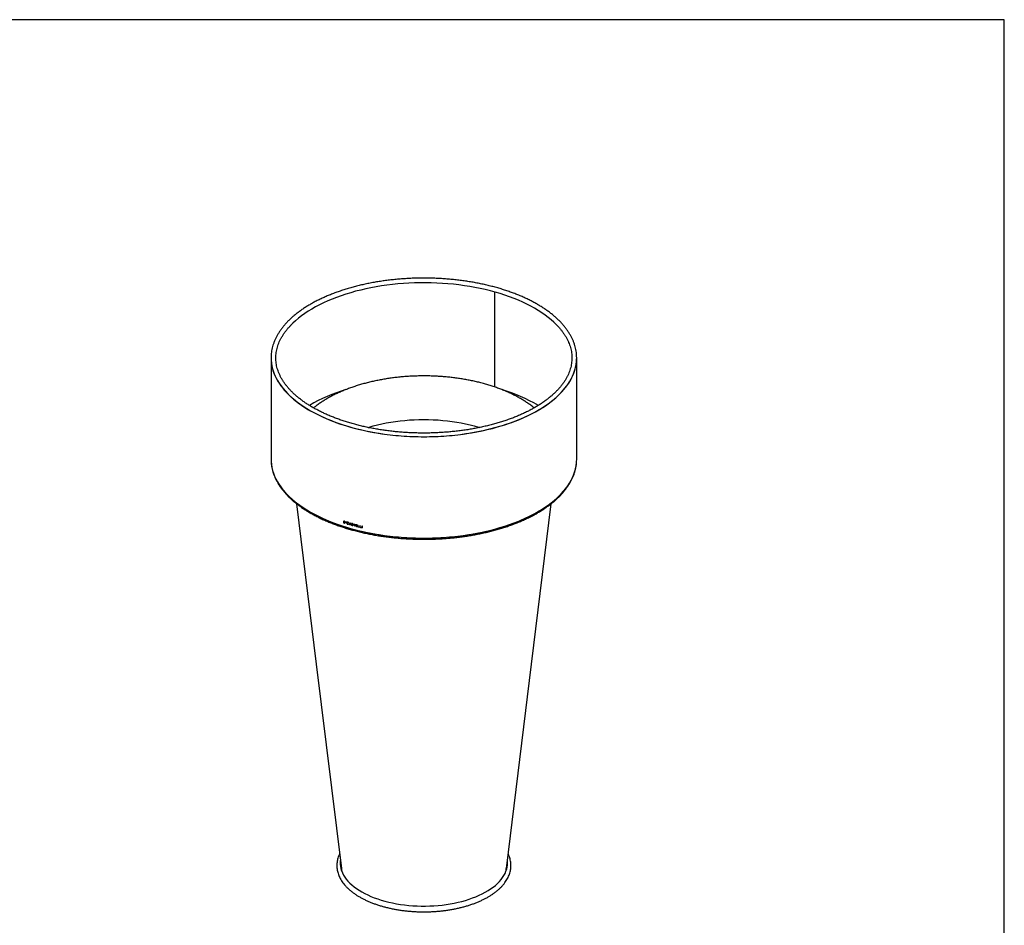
# Model space of a CAD drawing. Header units: millimetres. Extents: x -86 to 3194, y 57 to 2353.
# Tile 3 of 3: x 1554 to 3194, y 845 to 2353. Entities that reach past the tile are written whole.
import ezdxf

# ---------------------------------------------------------------- set-up
doc = ezdxf.new("R2010")
doc.units = ezdxf.units.MM
doc.header["$LTSCALE"] = 8
doc.layers.add('SCHIZZI', color=9, linetype='Continuous')

msp = doc.modelspace()

# ---------------------------------------------------------------- linework, layer by layer
for p, q in [((2344.54, 1899.85), (2344.54, 1741.72)), ((2344.72, 1899.8), (2344.72, 1741.66)), ((1972.3, 1789.96), (1972.3, 1621.1)), ((2481.42, 1621.1), (2481.42, 1789.96)), ((2093.19, 1518.44), (2093.19, 1515.52)), ((2093.3, 1515.61), (2093.19, 1515.52)), ((2093.3, 1518.41), (2093.3, 1515.61)), ((2093.66, 1518.04), (2093.56, 1517.96)), ((2093.56, 1517.96), (2093.56, 1515.78)), ((2094.31, 1517.72), (2093.56, 1517.96)), ((2093.56, 1515.78), (2094.48, 1515.48)), ((2094.41, 1517.81), (2093.66, 1518.04)), ((2094.41, 1517.81), (2094.31, 1517.72)), ((2094.46, 1517.66), (2094.31, 1517.72)), ((2094.48, 1518.02), (2094.32, 1518.08)), ((2094.57, 1517.75), (2094.41, 1517.81)), ((2094.58, 1515.57), (2094.48, 1515.48)), ((2094.61, 1515.2), (2094.51, 1515.11)), ((2095.16, 1515.56), (2095.19, 1515.58)), ((2095.38, 1517.11), (2095.27, 1517.02)), ((2095.51, 1515.86), (2095.41, 1515.77)), ((2095.44, 1515.23), (2095.51, 1515.29)), ((2095.83, 1515.58), (2095.73, 1515.49)), ((2096.66, 1517.36), (2096.66, 1515.72)), ((2096.77, 1515.81), (2096.66, 1515.72)), ((2096.77, 1517.32), (2096.77, 1515.81)), ((2096.99, 1517.15), (2096.89, 1517.06)), ((2096.89, 1516.58), (2096.89, 1517.06)), ((2096.99, 1516.45), (2096.89, 1516.36)), ((2096.89, 1515.87), (2096.89, 1516.36)), ((2097.86, 1516.77), (2097.86, 1516.99)), ((2097.86, 1516.07), (2097.86, 1516.29)), ((2097.86, 1515.35), (2097.86, 1515.57)), ((2098.84, 1515.1), (2098.74, 1515.01)), ((2099.38, 1513.84), (2099.01, 1513.13)), ((2099.11, 1513.22), (2099.01, 1513.13)), ((2099.48, 1513.93), (2099.11, 1513.22)), ((2099.45, 1515.94), (2099.35, 1515.85)), ((2099.48, 1513.93), (2099.38, 1513.84)), ((2099.42, 1513.01), (2099.72, 1513.58)), ((2099.54, 1514.14), (2100.45, 1515.88)), ((2099.64, 1514.23), (2099.54, 1514.14)), ((2099.64, 1514.23), (2100.55, 1515.97)), ((2099.82, 1513.67), (2099.72, 1513.58)), ((2099.72, 1513.58), (2100.01, 1513.44)), ((2099.82, 1513.67), (2100.1, 1513.53)), ((2099.87, 1513.88), (2100.8, 1515.63)), ((2100.05, 1513.79), (2099.87, 1513.88)), ((2100.1, 1513.53), (2100.01, 1513.44)), ((2100.55, 1515.97), (2100.45, 1515.88)), ((2100.92, 1516.76), (2100.61, 1516.17)), ((2100.71, 1516.26), (2100.61, 1516.17)), ((2101.02, 1516.85), (2100.71, 1516.26)), ((2100.9, 1515.72), (2100.8, 1515.63)), ((2100.8, 1515.63), (2101.01, 1515.39)), ((2100.9, 1515.72), (2101.11, 1515.48)), ((2100.95, 1515.93), (2101.33, 1516.64)), ((2101.25, 1515.6), (2100.95, 1515.93)), ((2101.01, 1515.39), (2101.25, 1515.6)), ((2101.11, 1515.48), (2101.01, 1515.39)), ((2101.26, 1513.5), (2101.01, 1513.85)), ((2101.11, 1515.48), (2101.35, 1515.69)), ((2103.71, 1515.33), (2102.37, 1512.75)), ((2102.37, 1512.75), (2102.47, 1512.84)), ((2103.81, 1515.42), (2102.47, 1512.84)), ((2102.78, 1512.63), (2103.2, 1513.44)), ((2103.2, 1513.44), (2103.3, 1513.53)), ((2103.92, 1514.81), (2103.37, 1513.76)), ((2103.92, 1514.81), (2104.01, 1514.9)), ((2104.46, 1513.45), (2103.92, 1514.81)), ((2104.56, 1513.54), (2104.01, 1514.9)), ((2105.46, 1511.87), (2104.12, 1515.21)), ((2104.46, 1513.45), (2104.56, 1513.54)), ((2104.63, 1513.03), (2104.72, 1513.12)), ((2104.63, 1513.03), (2105.05, 1511.98)), ((2104.72, 1513.12), (2105.14, 1512.07)), ((2105.05, 1511.98), (2105.14, 1512.07)), ((2106.73, 1511.79), (2106.63, 1511.7)), ((2107, 1513.95), (2106.9, 1513.86)), ((2106.94, 1512.92), (2107.53, 1512.59)), ((2107.03, 1513.02), (2107.62, 1512.68)), ((2107.6, 1512.93), (2107.08, 1513.23)), ((2107.53, 1512.59), (2108.13, 1512.26)), ((2108.25, 1512.57), (2107.6, 1512.93)), ((2107.62, 1512.68), (2108.23, 1512.35)), ((2108.11, 1513.78), (2108.02, 1513.68)), ((2108.23, 1512.35), (2108.13, 1512.26)), ((2108.32, 1513.35), (2108.23, 1513.26)), ((2108.27, 1511.7), (2108.36, 1511.79)), ((2108.43, 1512.08), (2108.33, 1511.99)), ((2108.47, 1511.33), (2108.38, 1511.24)), ((2109.67, 1513.64), (2109.67, 1513.27)), ((2109.67, 1513.27), (2109.76, 1513.36)), ((2109.76, 1513.62), (2109.76, 1513.36)), ((2110.66, 1513.01), (2110.75, 1513.1)), ((2110.66, 1513.01), (2110.66, 1510.45)), ((2110.66, 1510.45), (2110.75, 1510.54)), ((2110.75, 1513.1), (2110.75, 1510.54)), ((2111.15, 1512.88), (2111.24, 1512.97)), ((2111.15, 1510.32), (2111.15, 1512.88)), ((2112.15, 1512.62), (2112.15, 1512.99)), ((2113.36, 1512.66), (2113.36, 1509.75)), ((2113.45, 1509.84), (2113.36, 1509.75)), ((2113.45, 1512.64), (2113.45, 1509.84)), ((2113.83, 1512.28), (2113.74, 1512.19)), ((2113.74, 1511.29), (2113.74, 1512.19)), ((2113.83, 1511.01), (2113.74, 1510.92)), ((2113.74, 1510.02), (2113.74, 1510.92)), ((2115.6, 1511.72), (2115.6, 1512.09)), ((2115.6, 1510.45), (2115.6, 1510.82)), ((2115.6, 1509.18), (2115.6, 1509.55)), ((2116.96, 1511.77), (2116.96, 1508.84)), ((2117.05, 1508.94), (2116.96, 1508.84)), ((2117.05, 1511.75), (2117.05, 1508.94)), ((2117.35, 1509.11), (2117.35, 1511.67)), ((2120.31, 1510.96), (2120.31, 1508.03)), ((2120.4, 1510.94), (2120.4, 1508.13)), ((2120.7, 1508.31), (2120.7, 1510.86)), ((2123.75, 1510.17), (2123.75, 1507.23)), ((2123.83, 1510.15), (2123.83, 1507.32)), ((2124.15, 1507.14), (2124.15, 1510.08)), ((2119.11, 1508.32), (2119.11, 1508.69)), ((2120.4, 1508.13), (2120.31, 1508.03)), ((2122.47, 1507.52), (2122.47, 1507.89)), ((2123.83, 1507.32), (2123.75, 1507.23))]:
    msp.add_line(p, q)
at = {"flags": 128}
for points in [[(2448.87, 1844.12), (2447.91, 1845.1), (2443.56, 1849.35), (2438.9, 1853.5), (2433.94, 1857.56), (2428.69, 1861.52), (2423.15, 1865.38), (2417.34, 1869.13), (2411.25, 1872.76), (2404.91, 1876.27), (2398.31, 1879.66), (2391.47, 1882.92), (2384.39, 1886.04), (2377.09, 1889.02), (2369.58, 1891.86), (2361.87, 1894.55), (2353.97, 1897.09), (2345.89, 1899.48), (2337.64, 1901.7), (2329.23, 1903.77), (2320.68, 1905.67), (2311.99, 1907.4), (2303.18, 1908.97), (2294.27, 1910.36), (2285.26, 1911.58), (2276.17, 1912.62), (2267, 1913.49), (2257.79, 1914.18), (2248.52, 1914.69), (2239.23, 1915.02), (2229.92, 1915.17), (2220.6, 1915.14), (2211.3, 1914.93), (2202.01, 1914.53), (2192.76, 1913.96), (2183.56, 1913.21), (2174.42, 1912.29), (2165.36, 1911.18), (2156.38, 1909.9), (2147.5, 1908.45), (2138.73, 1906.83), (2130.09, 1905.04), (2121.59, 1903.08), (2113.23, 1900.96), (2105.04, 1898.68), (2097.02, 1896.24), (2089.18, 1893.65), (2081.53, 1890.9), (2074.1, 1888.02), (2066.87, 1884.98), (2059.88, 1881.82), (2053.12, 1878.51), (2046.61, 1875.08), (2040.35, 1871.53), (2034.35, 1867.86), (2028.63, 1864.07), (2023.19, 1860.18), (2018.04, 1856.18), (2013.18, 1852.09), (2008.63, 1847.9), (2005.88, 1845.18)], [(1972.3, 1789.96), (1972.4, 1786.26), (1972.84, 1781.39), (1973.64, 1776.53), (1974.78, 1771.69), (1976.27, 1766.88), (1978.11, 1762.1), (1980.3, 1757.36), (1982.82, 1752.66), (1985.68, 1748.02), (1988.87, 1743.43), (1992.4, 1738.91), (1996.24, 1734.45), (2000.41, 1730.08), (2004.88, 1725.78), (2009.67, 1721.58), (2014.75, 1717.47), (2020.13, 1713.46), (2025.8, 1709.56), (2031.74, 1705.76), (2037.95, 1702.09), (2044.42, 1698.53), (2051.14, 1695.1), (2058.11, 1691.8), (2065.31, 1688.64), (2072.73, 1685.62), (2080.37, 1682.74), (2088.21, 1680.01), (2096.24, 1677.43), (2104.45, 1675.01), (2112.83, 1672.75), (2121.37, 1670.64), (2130.05, 1668.71), (2138.87, 1666.94), (2147.8, 1665.34), (2156.85, 1663.91), (2166, 1662.66), (2175.22, 1661.58), (2184.52, 1660.68), (2193.88, 1659.96), (2203.29, 1659.42), (2212.72, 1659.06), (2222.18, 1658.88), (2231.64, 1658.88), (2241.1, 1659.06), (2250.53, 1659.43), (2259.94, 1659.97), (2269.3, 1660.69), (2278.59, 1661.59), (2287.82, 1662.67), (2296.97, 1663.93), (2306.01, 1665.36), (2314.95, 1666.96), (2323.76, 1668.73), (2332.45, 1670.67), (2340.98, 1672.77), (2349.36, 1675.04), (2357.57, 1677.46), (2365.6, 1680.04), (2373.43, 1682.77), (2381.07, 1685.65), (2388.49, 1688.68), (2395.68, 1691.84), (2402.65, 1695.14), (2409.37, 1698.57), (2415.84, 1702.13), (2422.05, 1705.8), (2427.99, 1709.6), (2433.65, 1713.5), (2439.02, 1717.51), (2444.1, 1721.63), (2448.88, 1725.83), (2453.36, 1730.13), (2457.52, 1734.5), (2461.36, 1738.96), (2464.88, 1743.48), (2468.07, 1748.07), (2470.93, 1752.71), (2473.45, 1757.41), (2475.63, 1762.15), (2477.46, 1766.94), (2478.95, 1771.75), (2480.09, 1776.59), (2480.88, 1781.44), (2481.32, 1786.31), (2481.41, 1791.18), (2481.41, 1791.25)], [(1972.6, 1796.33), (1972.39, 1793.53), (1972.31, 1788.66), (1972.58, 1783.79), (1973.2, 1778.92), (1974.17, 1774.08), (1975.5, 1769.25), (1977.16, 1764.45), (1979.18, 1759.69), (1981.53, 1754.97), (1984.23, 1750.3), (1987.26, 1745.68), (1990.62, 1741.12), (1994.31, 1736.63), (1998.32, 1732.22), (2002.65, 1727.88), (2007.28, 1723.63), (2012.22, 1719.48), (2017.46, 1715.42), (2022.98, 1711.46), (2028.79, 1707.61), (2034.87, 1703.87), (2041.21, 1700.26), (2047.82, 1696.77), (2054.66, 1693.4), (2061.75, 1690.17), (2069.07, 1687.08), (2076.6, 1684.13), (2084.34, 1681.33), (2092.28, 1678.68), (2100.41, 1676.18), (2108.71, 1673.83)], [(2108.71, 1673.83), (2117.17, 1671.65), (2125.78, 1669.63), (2134.54, 1667.78), (2143.42, 1666.1), (2152.42, 1664.59), (2161.52, 1663.25), (2170.71, 1662.09), (2179.97, 1661.1), (2189.31, 1660.29), (2198.69, 1659.66), (2208.12, 1659.21), (2217.56, 1658.94), (2227.03, 1658.86), (2236.49, 1658.95), (2245.94, 1659.23), (2255.36, 1659.68), (2264.74, 1660.32), (2274.07, 1661.13), (2283.34, 1662.12), (2292.52, 1663.29), (2301.62, 1664.64), (2310.61, 1666.16), (2319.49, 1667.85), (2328.24, 1669.7), (2336.85, 1671.73), (2345.31, 1673.91), (2353.6, 1676.26), (2361.72, 1678.77), (2369.65, 1681.43), (2377.39, 1684.23), (2384.91, 1687.19), (2392.22, 1690.29), (2399.3, 1693.52), (2406.14, 1696.89), (2412.73, 1700.39), (2419.07, 1704.01), (2425.14, 1707.74), (2430.94, 1711.6), (2436.45, 1715.56), (2441.68, 1719.62), (2446.61, 1723.78), (2451.23, 1728.04), (2455.54, 1732.37), (2459.54, 1736.79), (2463.22, 1741.28), (2466.57, 1745.84), (2469.59, 1750.46), (2472.27, 1755.14), (2474.62, 1759.86), (2476.62, 1764.62), (2478.27, 1769.42), (2479.58, 1774.25), (2480.54, 1779.1), (2481.15, 1783.96), (2481.41, 1788.83), (2481.31, 1793.71), (2481.12, 1796.33)], [(2134.06, 1674.25), (2135.53, 1674.71), (2142.48, 1676.71), (2149.6, 1678.55), (2156.87, 1680.23), (2164.27, 1681.74), (2171.8, 1683.08), (2179.43, 1684.25), (2187.16, 1685.24), (2194.96, 1686.06), (2202.83, 1686.7), (2210.74, 1687.15), (2218.69, 1687.43), (2226.65, 1687.53), (2234.61, 1687.44), (2242.56, 1687.17), (2250.48, 1686.73), (2258.35, 1686.1), (2266.16, 1685.29), (2273.89, 1684.31), (2281.53, 1683.15), (2289.06, 1681.82), (2296.47, 1680.31), (2303.74, 1678.65), (2310.87, 1676.81)], [(2310.87, 1676.81), (2317.83, 1674.82), (2319.69, 1674.25)], [(1972.3, 1621.1), (1972.4, 1617.4), (1972.84, 1612.53), (1973.64, 1607.67), (1974.78, 1602.83), (1976.27, 1598.02), (1978.11, 1593.24), (1980.3, 1588.5), (1982.82, 1583.8), (1985.68, 1579.15), (1988.87, 1574.57), (1992.4, 1570.04), (1996.24, 1565.59), (2000.41, 1561.22), (2004.88, 1556.92), (2009.67, 1552.72), (2014.75, 1548.61), (2020.13, 1544.6), (2025.8, 1540.69), (2031.74, 1536.9), (2037.95, 1533.22), (2044.42, 1529.67), (2051.14, 1526.24), (2058.11, 1522.94), (2065.31, 1519.78), (2072.73, 1516.76), (2080.37, 1513.88), (2088.21, 1511.15), (2096.24, 1508.57), (2104.45, 1506.15), (2112.83, 1503.88), (2121.37, 1501.78), (2130.05, 1499.85), (2138.87, 1498.08), (2147.8, 1496.48), (2156.85, 1495.05), (2166, 1493.8), (2175.22, 1492.72), (2184.52, 1491.82), (2193.88, 1491.1), (2203.29, 1490.56), (2212.72, 1490.2), (2222.18, 1490.02), (2231.64, 1490.02), (2241.1, 1490.2), (2250.53, 1490.56), (2259.94, 1491.11), (2269.3, 1491.83), (2278.59, 1492.73), (2287.82, 1493.81), (2296.97, 1495.06), (2306.01, 1496.49), (2314.95, 1498.1), (2323.76, 1499.87), (2332.45, 1501.81), (2340.98, 1503.91), (2349.36, 1506.17), (2357.57, 1508.6), (2365.6, 1511.18), (2373.43, 1513.91), (2381.07, 1516.79), (2388.49, 1519.81), (2395.68, 1522.98), (2402.65, 1526.28), (2409.37, 1529.71), (2415.84, 1533.26), (2422.05, 1536.94), (2427.99, 1540.74), (2433.65, 1544.64), (2439.02, 1548.65), (2444.1, 1552.76), (2448.88, 1556.97), (2453.36, 1561.26), (2457.52, 1565.64), (2461.36, 1570.09), (2464.88, 1574.62), (2468.07, 1579.21), (2470.93, 1583.85), (2473.45, 1588.55), (2475.63, 1593.29), (2477.46, 1598.07), (2478.95, 1602.89), (2480.09, 1607.72), (2480.88, 1612.58), (2481.32, 1617.45), (2481.42, 1621.1)], [(1972.31, 1619.82), (1972.31, 1619.8), (1972.58, 1614.93), (1973.2, 1610.06), (1974.17, 1605.21), (1975.5, 1600.39), (1977.16, 1595.59), (1979.18, 1590.83), (1981.53, 1586.11), (1984.23, 1581.43), (1987.26, 1576.82), (1990.62, 1572.26), (1994.31, 1567.77), (1998.32, 1563.36), (2002.65, 1559.02), (2007.28, 1554.77), (2012.22, 1550.61), (2017.46, 1546.55), (2022.98, 1542.6), (2028.79, 1538.75), (2034.87, 1535.01), (2041.21, 1531.4), (2047.82, 1527.9), (2054.66, 1524.54), (2061.75, 1521.31), (2069.07, 1518.22), (2076.6, 1515.27), (2084.34, 1512.47), (2092.28, 1509.81), (2100.41, 1507.31), (2108.71, 1504.97)], [(2108.71, 1504.97), (2117.17, 1502.79), (2125.78, 1500.77), (2134.54, 1498.92), (2143.42, 1497.24), (2152.42, 1495.73), (2161.52, 1494.39), (2170.71, 1493.22), (2179.97, 1492.24), (2189.31, 1491.43), (2198.69, 1490.8), (2208.12, 1490.35), (2217.56, 1490.08), (2227.03, 1489.99), (2236.49, 1490.09), (2245.94, 1490.36), (2255.36, 1490.82), (2264.74, 1491.45), (2274.07, 1492.27), (2283.34, 1493.26), (2292.52, 1494.43), (2301.62, 1495.78), (2310.61, 1497.29), (2319.49, 1498.98), (2328.24, 1500.84), (2336.85, 1502.87), (2345.31, 1505.05), (2353.6, 1507.4), (2361.72, 1509.91), (2369.65, 1512.56), (2377.39, 1515.37), (2384.91, 1518.33), (2392.22, 1521.42), (2399.3, 1524.66), (2406.14, 1528.03), (2412.73, 1531.52), (2419.07, 1535.14), (2425.14, 1538.88), (2430.94, 1542.74), (2436.45, 1546.7), (2441.68, 1550.76), (2446.61, 1554.92), (2451.23, 1559.17), (2455.54, 1563.51), (2459.54, 1567.93), (2463.22, 1572.42), (2466.57, 1576.98), (2469.59, 1581.6), (2472.27, 1586.27), (2474.62, 1591), (2476.62, 1595.76), (2478.27, 1600.56), (2479.58, 1605.39), (2480.54, 1610.23), (2481.15, 1615.1), (2481.32, 1617.52)], [(2014.94, 1547.15), (2047.73, 1279.88), (2089.44, 939.95)], [(2364.28, 939.95), (2405.99, 1279.89), (2438.77, 1547.13)], [(2087.71, 953.02), (2087.51, 950.26), (2087.55, 946.66), (2087.95, 943.05), (2088.7, 939.47), (2089.8, 935.9), (2091.24, 932.37), (2093.03, 928.89), (2095.15, 925.45), (2097.61, 922.07), (2100.39, 918.76), (2103.49, 915.52), (2106.91, 912.37), (2110.63, 909.32), (2114.64, 906.36), (2118.93, 903.51), (2123.5, 900.77), (2128.33, 898.16), (2133.41, 895.67), (2138.72, 893.32), (2144.26, 891.11), (2150, 889.05), (2155.94, 887.13), (2162.06, 885.38), (2168.34, 883.78), (2174.77, 882.35), (2181.33, 881.08)], [(2181.33, 881.08), (2188.01, 879.99), (2194.78, 879.07), (2201.63, 878.33), (2208.55, 877.77), (2215.52, 877.38), (2222.51, 877.18), (2229.52, 877.16), (2236.52, 877.32), (2243.49, 877.66), (2250.42, 878.18), (2257.29, 878.88), (2264.09, 879.75), (2270.79, 880.8), (2277.38, 882.03), (2283.84, 883.42), (2290.16, 884.98), (2296.32, 886.7), (2302.3, 888.57), (2308.1, 890.6), (2313.68, 892.78), (2319.05, 895.09), (2324.19, 897.55), (2329.08, 900.13), (2333.71, 902.84), (2338.07, 905.66), (2342.15, 908.59), (2345.94, 911.63), (2349.43, 914.76), (2352.61, 917.97), (2355.47, 921.27), (2358, 924.63), (2360.21, 928.05), (2362.08, 931.53), (2363.6, 935.05), (2364.78, 938.61), (2365.62, 942.19), (2366.1, 945.79), (2366.23, 949.4), (2366.03, 952.81)]]:
    msp.add_lwpolyline(points, dxfattribs=at)
for centre, radius, start, end in [((2178.12, 1467.31), 281.96, 106.71774, 120.22109), ((2274.8, 1465.48), 283.94, 59.82441, 73.20574), ((2200.12, 1854.93), 353.08, 252.37109, 252.56269), ((2200.18, 1852.2), 353.27, 252.37113, 252.59512), ((2200.2, 1852.02), 352.99, 252.37113, 252.59512), ((2202.18, 1861.57), 360.02, 252.9576, 253.15599), ((2202.18, 1859.93), 360.02, 252.9576, 253.15599), ((2202.2, 1859.75), 359.74, 252.9576, 253.15599), ((2202.24, 1861.56), 360.24, 252.99543, 253.15596), ((2202.24, 1861.07), 360.24, 252.99543, 253.15596), ((2202.24, 1860.85), 360.24, 252.99543, 253.15596), ((2202.24, 1860.36), 360.24, 252.99543, 253.15596), ((2202.26, 1861.38), 359.96, 252.99543, 253.15596), ((2202.26, 1860.67), 359.96, 252.99543, 253.15596), ((2203.28, 1861.7), 363.83, 253.34661, 253.4135), ((2203.3, 1861.52), 363.54, 253.34661, 253.4135), ((2204.32, 1869.42), 367.5, 253.6585, 253.72495), ((2205.09, 1868.49), 370.28, 253.89419, 253.96015), ((2205.11, 1868.3), 369.99, 253.89419, 253.96015), ((2205.79, 1871.85), 372.8, 254.02774, 254.25535), ((2205.8, 1871.66), 372.51, 254.02774, 254.25535), ((2205.79, 1872.22), 372.81, 254.05434, 254.22883), ((2205.79, 1873.89), 372.81, 254.10912, 254.17438), ((2206.47, 1873.34), 375.32, 254.32207, 254.3874), ((2206.49, 1873.14), 375.02, 254.32207, 254.3874), ((2207.08, 1876.34), 377.61, 254.51987, 254.57938), ((2208.02, 1881.13), 381.16, 254.82251, 254.88179), ((2208.04, 1880.93), 380.86, 254.82251, 254.88179), ((2209.18, 1886.23), 385.65, 255.04594, 255.42704), ((2208.84, 1884.58), 384.32, 255.04563, 255.19896), ((2208.85, 1884.38), 384.02, 255.04563, 255.19896), ((2209.18, 1883.31), 385.66, 255.19892, 255.27406), ((2209.2, 1883.11), 385.35, 255.19892, 255.27406), ((2209.52, 1887.15), 386.99, 255.27411, 255.42673), ((2209.53, 1886.95), 386.68, 255.27411, 255.42673), ((2210.77, 1892.35), 391.99, 255.61164, 255.94953), ((2210.77, 1889.44), 391.99, 255.61164, 255.94953), ((2210.78, 1889.24), 391.68, 255.61164, 255.94953), ((2210.85, 1892.31), 392.33, 255.66976, 255.94945), ((2210.85, 1891.41), 392.33, 255.66976, 255.94945), ((2210.85, 1891.04), 392.33, 255.66976, 255.94945), ((2210.85, 1890.14), 392.33, 255.66976, 255.94945), ((2210.86, 1892.1), 392.02, 255.66976, 255.94945), ((2210.86, 1890.83), 392.02, 255.66976, 255.94945), ((2211.89, 1896.86), 396.62, 256.15238, 256.20998), ((2212.25, 1895.39), 398.12, 256.15262, 256.47074), ((2212.26, 1895.18), 397.81, 256.15262, 256.47074), ((2212.32, 1896.08), 398.45, 256.21013, 256.47066), ((2213.22, 1902.37), 402.29, 256.64731, 256.70436), ((2214.5, 1907.91), 407.96, 257.14736, 257.20389), ((2213.56, 1900.88), 403.76, 256.64753, 256.96269), ((2213.57, 1900.67), 403.45, 256.64753, 256.96269), ((2213.63, 1901.56), 404.09, 256.70451, 256.96261), ((2214.5, 1904.97), 407.96, 257.14736, 257.20389), ((2214.51, 1904.75), 407.64, 257.14736, 257.20389)]:
    msp.add_arc(centre, radius, start, end)
for points, knots in [([(2481.1, 1796.6), (2481.09, 1796.68), (2480.99, 1798.33), (2480.5, 1801.54), (2479.59, 1806.23), (2478.34, 1810.9), (2476.78, 1815.54), (2474.91, 1820.16), (2472.73, 1824.73), (2470.24, 1829.27), (2467.45, 1833.75), (2464.35, 1838.18), (2460.96, 1842.55), (2457.27, 1846.86), (2453.29, 1851.09), (2449.02, 1855.24), (2444.48, 1859.31), (2439.67, 1863.29), (2434.59, 1867.17), (2429.25, 1870.96), (2423.66, 1874.64), (2417.83, 1878.21), (2411.76, 1881.67), (2405.46, 1885.02), (2398.94, 1888.24), (2392.21, 1891.34), (2385.27, 1894.32), (2378.15, 1897.16), (2370.83, 1899.87), (2363.34, 1902.44), (2355.68, 1904.87), (2347.86, 1907.16), (2339.89, 1909.3), (2331.78, 1911.29), (2323.55, 1913.14), (2315.19, 1914.83), (2306.73, 1916.37), (2298.17, 1917.75), (2289.52, 1918.97), (2280.8, 1920.04), (2272, 1920.95), (2263.16, 1921.69), (2254.26, 1922.27), (2245.34, 1922.69), (2236.39, 1922.95), (2227.43, 1923.04), (2218.47, 1922.97), (2209.52, 1922.73), (2200.59, 1922.33), (2191.69, 1921.77), (2182.84, 1921.05), (2174.04, 1920.17), (2165.31, 1919.12), (2156.65, 1917.92), (2148.08, 1916.55), (2139.6, 1915.04), (2131.24, 1913.36), (2122.99, 1911.54), (2114.86, 1909.56), (2106.88, 1907.44), (2099.04, 1905.17), (2091.36, 1902.76), (2083.85, 1900.21), (2076.51, 1897.52), (2069.35, 1894.69), (2062.4, 1891.74), (2055.64, 1888.65), (2049.09, 1885.44), (2042.76, 1882.11), (2036.66, 1878.67), (2030.8, 1875.11), (2025.17, 1871.44), (2019.8, 1867.66), (2014.68, 1863.79), (2009.83, 1859.81), (2005.24, 1855.75), (2000.94, 1851.6), (1996.91, 1847.37), (1993.18, 1843.06), (1989.73, 1838.68), (1986.59, 1834.24), (1983.75, 1829.74), (1981.22, 1825.18), (1979, 1820.59), (1977.09, 1815.95), (1975.5, 1811.29), (1974.21, 1806.6), (1973.28, 1801.9), (1972.76, 1798.56), (1972.64, 1796.8), (1972.63, 1796.61)], [0, 0, 0, 0, 0.0005588, 0.0119462, 0.0233423, 0.0347535, 0.0461851, 0.0576411, 0.0691236, 0.0806333, 0.0921695, 0.1037304, 0.1153134, 0.1269155, 0.1385335, 0.1501642, 0.1618048, 0.1734525, 0.1851052, 0.196761, 0.2084182, 0.2200755, 0.231732, 0.2433868, 0.2550396, 0.2666901, 0.2783381, 0.2899834, 0.3016261, 0.3132663, 0.3249038, 0.336539, 0.3481719, 0.3598026, 0.3714313, 0.3830582, 0.3946834, 0.406307, 0.4179294, 0.4295505, 0.4411706, 0.4527899, 0.4644085, 0.4760266, 0.4876443, 0.4992618, 0.5108792, 0.5224967, 0.5341144, 0.5457325, 0.5573511, 0.5689704, 0.5805906, 0.5922118, 0.6038342, 0.6154579, 0.6270831, 0.6387101, 0.6503389, 0.6619698, 0.6736028, 0.6852383, 0.6968762, 0.7085169, 0.7201603, 0.7318066, 0.7434558, 0.7551079, 0.7667629, 0.7784206, 0.7900806, 0.8017426, 0.813406, 0.8250698, 0.8367326, 0.8483928, 0.8600487, 0.8716979, 0.8833377, 0.8949654, 0.9065774, 0.9181707, 0.9297418, 0.9412881, 0.9528074, 0.9642988, 0.9757627, 0.9872009, 0.9986173, 1, 1, 1, 1]), ([(2111.61, 1679.52), (2110.24, 1679.89), (2106.29, 1680.98), (2099.86, 1682.87), (2092.38, 1685.26), (2085.07, 1687.78), (2077.95, 1690.43), (2071.02, 1693.21), (2064.29, 1696.11), (2057.77, 1699.12), (2051.47, 1702.26), (2045.4, 1705.5), (2039.56, 1708.85), (2033.96, 1712.29), (2028.61, 1715.84), (2023.51, 1719.47), (2018.68, 1723.19), (2014.11, 1726.99), (2009.81, 1730.86), (2005.79, 1734.8), (2002.05, 1738.81), (1998.6, 1742.88), (1995.43, 1747), (1992.56, 1751.18), (1989.98, 1755.4), (1987.7, 1759.66), (1985.71, 1763.96), (1984.03, 1768.29), (1982.66, 1772.65), (1981.59, 1777.04), (1980.83, 1781.45), (1980.38, 1785.87), (1980.25, 1790.31), (1980.43, 1794.75), (1980.93, 1799.18), (1981.74, 1803.61), (1982.87, 1808.02), (1984.3, 1812.4), (1986.05, 1816.75), (1988.1, 1821.07), (1990.45, 1825.34), (1993.1, 1829.57), (1996.04, 1833.76), (1999.28, 1837.88), (2002.62, 1841.76), (2005.01, 1844.23), (2006.11, 1845.37)], [0, 0, 0, 0, 0.0120547, 0.0349707, 0.0578827, 0.0807894, 0.1036906, 0.126586, 0.1494755, 0.1723589, 0.1952363, 0.2181079, 0.2409741, 0.2638354, 0.2866928, 0.3095476, 0.3324016, 0.3552562, 0.3781144, 0.4009795, 0.4238561, 0.4467493, 0.4696655, 0.4926118, 0.515596, 0.5386264, 0.5617109, 0.5848565, 0.6080683, 0.6313477, 0.654692, 0.6780929, 0.7015366, 0.7250048, 0.7484721, 0.7719141, 0.7953128, 0.818655, 0.8419329, 0.8651441, 0.8882908, 0.911378, 0.9344128, 0.9574033, 0.9803574, 1, 1, 1, 1]), ([(2448.61, 1844.33), (2449.62, 1843.26), (2451.91, 1840.86), (2455.11, 1837.05), (2458.28, 1832.93), (2461.16, 1828.75), (2463.74, 1824.53), (2466.02, 1820.27), (2468, 1815.97), (2469.68, 1811.64), (2471.06, 1807.28), (2472.13, 1802.89), (2472.89, 1798.49), (2473.34, 1794.06), (2473.47, 1789.62), (2473.29, 1785.18), (2472.79, 1780.75), (2471.98, 1776.32), (2470.85, 1771.92), (2469.41, 1767.53), (2467.67, 1763.18), (2465.62, 1758.86), (2463.27, 1754.59), (2460.62, 1750.36), (2457.67, 1746.18), (2454.44, 1742.05), (2450.92, 1737.98), (2447.11, 1733.98), (2443.02, 1730.04), (2438.66, 1726.18), (2434.03, 1722.39), (2429.14, 1718.69), (2423.98, 1715.07), (2418.58, 1711.54), (2412.93, 1708.12), (2407.03, 1704.79), (2400.91, 1701.57), (2394.56, 1698.47), (2388, 1695.47), (2381.23, 1692.6), (2374.26, 1689.85), (2367.1, 1687.23), (2359.75, 1684.74), (2352.24, 1682.38), (2344.56, 1680.16), (2336.73, 1678.08), (2328.76, 1676.15), (2320.66, 1674.36), (2312.44, 1672.72), (2304.1, 1671.23), (2295.67, 1669.89), (2287.14, 1668.71), (2278.54, 1667.69), (2269.87, 1666.82), (2261.15, 1666.11), (2252.38, 1665.57), (2243.58, 1665.18), (2234.76, 1664.95), (2225.92, 1664.89), (2217.09, 1664.99), (2208.27, 1665.25), (2199.47, 1665.67), (2190.71, 1666.25), (2182, 1666.99), (2173.34, 1667.89), (2164.76, 1668.95), (2156.25, 1670.16), (2147.83, 1671.53), (2139.52, 1673.05), (2131.32, 1674.73), (2123.25, 1676.55), (2116.69, 1678.17), (2112.84, 1679.19), (2111.61, 1679.52)], [0, 0, 0, 0, 0.01137886, 0.02553544, 0.0397062, 0.05389556, 0.06810836, 0.0823497, 0.09662453, 0.11093719, 0.12529071, 0.13968609, 0.15412154, 0.168592, 0.18308898, 0.1976011, 0.21211261, 0.22660854, 0.24107769, 0.25551187, 0.26990631, 0.28425955, 0.29857282, 0.31284932, 0.32709346, 0.34131015, 0.35550439, 0.3696809, 0.38384391, 0.39799712, 0.41214364, 0.42628603, 0.44042635, 0.45456615, 0.46870636, 0.48284802, 0.49699187, 0.51113844, 0.52528809, 0.53944102, 0.55359733, 0.56775704, 0.58192008, 0.59608635, 0.61025572, 0.62442803, 0.63860308, 0.65278068, 0.66696064, 0.68114274, 0.69532677, 0.70951252, 0.72369979, 0.73788837, 0.75207805, 0.76626862, 0.7804599, 0.79465167, 0.80884375, 0.82303592, 0.83722796, 0.85141964, 0.86561076, 0.87980111, 0.89399051, 0.90817873, 0.92236559, 0.93655085, 0.95073432, 0.96491577, 0.979095, 0.99327177, 1, 1, 1, 1]), ([(2410.6, 1706.84), (2410.42, 1706.99), (2408.61, 1708.52), (2404.91, 1711.29), (2399.5, 1715.15), (2393.8, 1718.85), (2387.87, 1722.42), (2381.72, 1725.84), (2375.35, 1729.1), (2368.78, 1732.21), (2362.03, 1735.16), (2355.09, 1737.95), (2347.99, 1740.58), (2340.73, 1743.05), (2333.42, 1745.33), (2327.16, 1747.11), (2320.82, 1748.79), (2314.31, 1750.39), (2306.47, 1752.12), (2298.53, 1753.68), (2290.5, 1755.08), (2282.38, 1756.3), (2274.2, 1757.36), (2265.96, 1758.24), (2257.66, 1758.96), (2249.33, 1759.5), (2240.97, 1759.88), (2232.59, 1760.08), (2224.21, 1760.11), (2215.83, 1759.97), (2207.46, 1759.66), (2199.12, 1759.18), (2190.82, 1758.53), (2182.56, 1757.7), (2174.36, 1756.71), (2166.22, 1755.55), (2158.16, 1754.22), (2150.2, 1752.72), (2142.33, 1751.05), (2134.56, 1749.22), (2126.92, 1747.22), (2119.4, 1745.06), (2112.02, 1742.74), (2104.79, 1740.25), (2097.71, 1737.6), (2090.8, 1734.78), (2084.07, 1731.81), (2077.52, 1728.68), (2071.17, 1725.39), (2065.02, 1721.93), (2059.09, 1718.33), (2053.39, 1714.57), (2048.04, 1710.75), (2044.72, 1708.12), (2043.12, 1706.84)], [0, 0, 0, 0, 0.0021115, 0.0219438, 0.0418604, 0.0618331, 0.0818377, 0.1018524, 0.1218581, 0.1418441, 0.1618026, 0.1817287, 0.2016196, 0.2214742, 0.2412924, 0.2603255, 0.2707852, 0.2905181, 0.3102213, 0.3298965, 0.3495466, 0.3691742, 0.3887823, 0.4083737, 0.4279512, 0.4475177, 0.4670761, 0.486629, 0.5061794, 0.52573, 0.5452829, 0.5648407, 0.5844063, 0.6039825, 0.6235722, 0.6431785, 0.6628041, 0.6824521, 0.7021255, 0.7218274, 0.7415605, 0.7613278, 0.781132, 0.8009752, 0.8208596, 0.8407862, 0.8607554, 0.8807663, 0.9008162, 0.9209002, 0.9410106, 0.9611363, 0.9812565, 1, 1, 1, 1]), ([(1972.63, 1614.35), (1972.63, 1614.29), (1972.68, 1613.52), (1972.8, 1612.75), (1972.92, 1612.05)], [0, 0, 0, 0, 0.0807534, 1, 1, 1, 1]), ([(1972.97, 1611.68), (1973.06, 1610.94), (1973.34, 1608.63), (1974.16, 1604.77), (1975.39, 1600.1), (1976.96, 1595.46), (1978.83, 1590.84), (1981.02, 1586.27), (1983.51, 1581.74), (1986.31, 1577.25), (1989.41, 1572.82), (1992.81, 1568.45), (1996.51, 1564.15), (2000.49, 1559.92), (2004.76, 1555.77), (2009.3, 1551.7), (2014.12, 1547.72), (2019.21, 1543.84), (2024.55, 1540.06), (2030.14, 1536.38), (2035.98, 1532.8), (2042.05, 1529.34), (2048.35, 1526), (2054.87, 1522.78), (2061.61, 1519.68), (2068.55, 1516.71), (2075.68, 1513.87), (2083, 1511.16), (2090.49, 1508.59), (2098.15, 1506.17), (2104.52, 1504.3), (2108.35, 1503.26), (2109.52, 1502.94)], [0, 0, 0, 0, 0.0160648, 0.0500685, 0.0841176, 0.118228, 0.152411, 0.1866732, 0.2210166, 0.255439, 0.2899349, 0.3244968, 0.3591155, 0.3937815, 0.4284854, 0.4632184, 0.4979728, 0.5327419, 0.5675199, 0.6023024, 0.6370851, 0.671865, 0.7066402, 0.7414093, 0.7761715, 0.8109262, 0.845673, 0.880412, 0.9151432, 0.9498669, 0.9845834, 1, 1, 1, 1]), ([(2109.52, 1502.94), (2110.92, 1502.56), (2114.98, 1501.48), (2121.81, 1499.8), (2130.05, 1497.96), (2138.4, 1496.26), (2146.86, 1494.72), (2155.42, 1493.34), (2164.07, 1492.11), (2172.79, 1491.04), (2181.58, 1490.13), (2190.43, 1489.39), (2199.32, 1488.8), (2208.25, 1488.38), (2217.19, 1488.12), (2226.15, 1488.03), (2235.11, 1488.1), (2244.06, 1488.33), (2252.99, 1488.73), (2261.89, 1489.28), (2270.74, 1490.01), (2279.54, 1490.89), (2288.28, 1491.93), (2296.94, 1493.13), (2305.51, 1494.49), (2313.99, 1496.01), (2322.36, 1497.68), (2330.61, 1499.5), (2338.73, 1501.47), (2346.72, 1503.6), (2354.56, 1505.86), (2362.24, 1508.27), (2369.76, 1510.82), (2377.1, 1513.51), (2384.26, 1516.33), (2391.22, 1519.29), (2397.98, 1522.37), (2404.53, 1525.58), (2410.86, 1528.9), (2416.96, 1532.35), (2422.83, 1535.91), (2428.46, 1539.58), (2433.84, 1543.35), (2438.96, 1547.22), (2443.82, 1551.19), (2448.41, 1555.26), (2452.72, 1559.41), (2456.75, 1563.64), (2460.49, 1567.95), (2463.93, 1572.32), (2467.08, 1576.77), (2469.93, 1581.27), (2472.46, 1585.82), (2474.69, 1590.41), (2476.6, 1595.04), (2478.2, 1599.71), (2479.49, 1604.39), (2480.42, 1609.1), (2480.93, 1612.27), (2481.04, 1613.86), (2481.05, 1613.88)], [0, 0, 0, 0, 0.0093255, 0.027035, 0.0447422, 0.0624465, 0.0801483, 0.0978478, 0.1155452, 0.1332408, 0.1509349, 0.1686277, 0.1863194, 0.2040103, 0.2217006, 0.2393906, 0.2570806, 0.2747706, 0.292461, 0.3101519, 0.3278436, 0.3455364, 0.3632305, 0.3809261, 0.3986235, 0.416323, 0.4340248, 0.4517292, 0.4694364, 0.4871468, 0.5048605, 0.5225778, 0.5402989, 0.5580241, 0.5757536, 0.5934874, 0.6112257, 0.6289684, 0.6467154, 0.6644665, 0.6822213, 0.6999791, 0.7177389, 0.7354995, 0.7532585, 0.7710137, 0.7887623, 0.8065007, 0.8242251, 0.8419308, 0.859613, 0.8772666, 0.8948866, 0.9124688, 0.9300099, 0.9475085, 0.9649652, 0.9823829, 0.999767, 1, 1, 1, 1]), ([(2095.27, 1517.02), (2095.16, 1517.17), (2094.93, 1517.45), (2094.62, 1517.59), (2094.46, 1517.66)], [0, 0, 0, 0, 0.5, 1, 1, 1, 1]), ([(2095.55, 1517.18), (2095.4, 1517.37), (2095.09, 1517.74), (2094.69, 1517.93), (2094.48, 1518.02)], [0, 0, 0, 0, 0.5, 1, 1, 1, 1]), ([(2094.48, 1515.48), (2094.57, 1515.47), (2094.76, 1515.44), (2095.02, 1515.48), (2095.25, 1515.59), (2095.35, 1515.71), (2095.41, 1515.77)], [0, 0, 0, 0, 0.2505898, 0.5000437, 0.749798, 1, 1, 1, 1]), ([(2094.51, 1515.11), (2094.63, 1515.09), (2094.88, 1515.05), (2095.22, 1515.11), (2095.51, 1515.25), (2095.66, 1515.41), (2095.73, 1515.49)], [0, 0, 0, 0, 0.2501629, 0.4999952, 0.7498968, 1, 1, 1, 1]), ([(2095.38, 1517.11), (2095.26, 1517.25), (2095.03, 1517.54), (2094.72, 1517.68), (2094.57, 1517.75)], [0, 0, 0, 0, 0.5000585, 1, 1, 1, 1]), ([(2094.58, 1515.57), (2094.68, 1515.56), (2094.86, 1515.53), (2095.12, 1515.57), (2095.35, 1515.68), (2095.46, 1515.8), (2095.51, 1515.86)], [0, 0, 0, 0, 0.2505368, 0.4999656, 0.7497358, 1, 1, 1, 1]), ([(2094.61, 1515.2), (2094.73, 1515.18), (2094.98, 1515.14), (2095.32, 1515.2), (2095.62, 1515.33), (2095.76, 1515.5), (2095.83, 1515.58)], [0, 0, 0, 0, 0.24994681, 0.49992122, 0.74993736, 1, 1, 1, 1]), ([(2095.41, 1515.77), (2095.45, 1515.86), (2095.54, 1516.03), (2095.55, 1516.36), (2095.47, 1516.7), (2095.34, 1516.92), (2095.27, 1517.02)], [0, 0, 0, 0, 0.2501459, 0.4999695, 0.7499848, 1, 1, 1, 1]), ([(2095.51, 1515.86), (2095.56, 1515.94), (2095.64, 1516.12), (2095.65, 1516.44), (2095.57, 1516.79), (2095.44, 1517.01), (2095.38, 1517.11)], [0, 0, 0, 0, 0.2501466, 0.499993, 0.7500181, 1, 1, 1, 1]), ([(2095.73, 1515.49), (2095.79, 1515.6), (2095.91, 1515.84), (2095.92, 1516.28), (2095.81, 1516.75), (2095.64, 1517.04), (2095.55, 1517.18)], [0, 0, 0, 0, 0.25, 0.5, 0.75, 1, 1, 1, 1]), ([(2099.63, 1516.41), (2099.48, 1516.37), (2099.17, 1516.3), (2098.86, 1515.98), (2098.69, 1515.54), (2098.72, 1515.19), (2098.74, 1515.01)], [0, 0, 0, 0, 0.24999998, 0.49999998, 0.74999999, 1, 1, 1, 1]), ([(2098.74, 1515.01), (2098.76, 1514.91), (2098.8, 1514.7), (2098.95, 1514.39), (2099.14, 1514.09), (2099.3, 1513.93), (2099.38, 1513.84)], [0, 0, 0, 0, 0.2505199, 0.4999924, 0.7498036, 1, 1, 1, 1]), ([(2099.73, 1516.5), (2099.58, 1516.46), (2099.27, 1516.39), (2098.96, 1516.06), (2098.79, 1515.63), (2098.82, 1515.28), (2098.84, 1515.1)], [0, 0, 0, 0, 0.2499188, 0.49990314, 0.74994202, 1, 1, 1, 1]), ([(2098.84, 1515.1), (2098.86, 1515), (2098.9, 1514.79), (2099.05, 1514.48), (2099.24, 1514.18), (2099.4, 1514.01), (2099.48, 1513.93)], [0, 0, 0, 0, 0.2505254, 0.5000621, 0.7498158, 1, 1, 1, 1]), ([(2099.77, 1516.03), (2099.66, 1516), (2099.43, 1515.94), (2099.19, 1515.7), (2099.06, 1515.37), (2099.09, 1515.11), (2099.1, 1514.97)], [0, 0, 0, 0, 0.25, 0.5, 0.75, 1, 1, 1, 1]), ([(2099.1, 1514.97), (2099.14, 1514.82), (2099.21, 1514.52), (2099.43, 1514.26), (2099.54, 1514.14)], [0, 0, 0, 0, 0.5, 1, 1, 1, 1]), ([(2099.87, 1516.12), (2099.75, 1516.09), (2099.59, 1516.07), (2099.49, 1515.95), (2099.47, 1515.93)], [0, 0, 0, 0, 0.7425668, 1, 1, 1, 1]), ([(2100.61, 1516.17), (2100.44, 1516.25), (2100.11, 1516.42), (2099.79, 1516.41), (2099.63, 1516.41)], [0, 0, 0, 0, 0.5, 1, 1, 1, 1]), ([(2100.45, 1515.88), (2100.34, 1515.93), (2100.11, 1516.03), (2099.88, 1516.03), (2099.77, 1516.03)], [0, 0, 0, 0, 0.5002978, 1, 1, 1, 1]), ([(2100.55, 1515.97), (2100.44, 1516.02), (2100.21, 1516.12), (2099.98, 1516.12), (2099.87, 1516.12)], [0, 0, 0, 0, 0.5002884, 1, 1, 1, 1]), ([(2100.01, 1513.44), (2100.12, 1513.4), (2100.35, 1513.31), (2100.69, 1513.29), (2101, 1513.34), (2101.17, 1513.44), (2101.26, 1513.5)], [0, 0, 0, 0, 0.25018347, 0.49999619, 0.74983065, 1, 1, 1, 1]), ([(2101.01, 1513.85), (2100.95, 1513.81), (2100.82, 1513.72), (2100.58, 1513.67), (2100.32, 1513.69), (2100.14, 1513.75), (2100.05, 1513.79)], [0, 0, 0, 0, 0.2502467, 0.4999957, 0.7497165, 1, 1, 1, 1]), ([(2100.1, 1513.53), (2100.22, 1513.48), (2100.45, 1513.4), (2100.79, 1513.38), (2101.1, 1513.43), (2101.27, 1513.53), (2101.36, 1513.59)], [0, 0, 0, 0, 0.2499684, 0.4999455, 0.7499514, 1, 1, 1, 1]), ([(2106.3, 1512.44), (2106.3, 1512.37), (2106.31, 1512.25), (2106.38, 1512.05), (2106.48, 1511.86), (2106.58, 1511.76), (2106.63, 1511.7)], [0, 0, 0, 0, 0.2508393, 0.4999763, 0.7499576, 1, 1, 1, 1]), ([(2106.39, 1512.53), (2106.4, 1512.46), (2106.41, 1512.34), (2106.48, 1512.14), (2106.58, 1511.95), (2106.68, 1511.85), (2106.73, 1511.79)], [0, 0, 0, 0, 0.25080838, 0.50004175, 0.74993917, 1, 1, 1, 1]), ([(2106.83, 1514.31), (2106.78, 1514.29), (2106.66, 1514.24), (2106.53, 1514.09), (2106.46, 1513.91), (2106.45, 1513.71), (2106.49, 1513.49), (2106.6, 1513.27), (2106.75, 1513.07), (2106.87, 1512.97), (2106.94, 1512.92)], [0, 0, 0, 0, 0.1251687, 0.2499863, 0.3750026, 0.499986, 0.6249335, 0.7499923, 0.8749603, 1, 1, 1, 1]), ([(2106.68, 1514.23), (2106.67, 1514.21), (2106.61, 1514.15), (2106.56, 1514), (2106.54, 1513.8), (2106.59, 1513.58), (2106.69, 1513.36), (2106.84, 1513.17), (2106.97, 1513.07), (2107.03, 1513.02)], [0, 0, 0, 0, 0.0544137, 0.2120308, 0.3696611, 0.5272863, 0.6848898, 0.8424613, 1, 1, 1, 1]), ([(2106.63, 1511.7), (2106.77, 1511.6), (2107.04, 1511.38), (2107.51, 1511.2), (2107.97, 1511.13), (2108.24, 1511.2), (2108.38, 1511.24)], [0, 0, 0, 0, 0.25, 0.5, 0.75, 1, 1, 1, 1]), ([(2106.83, 1511.96), (2106.81, 1511.99), (2106.76, 1512.04), (2106.72, 1512.14), (2106.68, 1512.24), (2106.68, 1512.3), (2106.68, 1512.33)], [0, 0, 0, 0, 0.2516936, 0.4999985, 0.7483625, 1, 1, 1, 1]), ([(2106.73, 1511.79), (2106.86, 1511.69), (2107.14, 1511.47), (2107.6, 1511.29), (2108.06, 1511.22), (2108.34, 1511.29), (2108.47, 1511.33)], [0, 0, 0, 0, 0.2500139, 0.4999984, 0.7499837, 1, 1, 1, 1]), ([(2108.21, 1513.95), (2108.1, 1514.03), (2107.89, 1514.19), (2107.52, 1514.33), (2107.16, 1514.38), (2106.94, 1514.34), (2106.83, 1514.31)], [0, 0, 0, 0, 0.2501577, 0.4999852, 0.7499926, 1, 1, 1, 1]), ([(2107.08, 1513.23), (2107.05, 1513.25), (2106.98, 1513.3), (2106.91, 1513.41), (2106.85, 1513.52), (2106.83, 1513.63), (2106.84, 1513.74), (2106.88, 1513.83), (2106.94, 1513.9), (2107, 1513.93), (2107.03, 1513.94)], [0, 0, 0, 0, 0.1257185, 0.2499648, 0.3749645, 0.4999886, 0.6250003, 0.7500137, 0.874548, 1, 1, 1, 1]), ([(2108.15, 1511.59), (2108.04, 1511.57), (2107.84, 1511.52), (2107.49, 1511.58), (2107.14, 1511.72), (2106.94, 1511.88), (2106.83, 1511.96)], [0, 0, 0, 0, 0.2501706, 0.4999931, 0.7498999, 1, 1, 1, 1]), ([(2107, 1513.95), (2107.01, 1513.96), (2107.04, 1514), (2107.09, 1514.02), (2107.13, 1514.03)], [0, 0, 0, 0, 0.383467, 1, 1, 1, 1]), ([(2107.03, 1513.94), (2107.11, 1513.96), (2107.26, 1514), (2107.52, 1513.96), (2107.79, 1513.86), (2107.94, 1513.74), (2108.02, 1513.68)], [0, 0, 0, 0, 0.2502602, 0.4999932, 0.7497688, 1, 1, 1, 1]), ([(2107.13, 1514.03), (2107.2, 1514.05), (2107.36, 1514.09), (2107.62, 1514.05), (2107.88, 1513.95), (2108.04, 1513.83), (2108.11, 1513.78)], [0, 0, 0, 0, 0.2500156, 0.5000025, 0.7499881, 1, 1, 1, 1]), ([(2108.02, 1513.68), (2108.05, 1513.65), (2108.1, 1513.59), (2108.17, 1513.48), (2108.21, 1513.37), (2108.22, 1513.3), (2108.23, 1513.26)], [0, 0, 0, 0, 0.2514607, 0.499971, 0.7498095, 1, 1, 1, 1]), ([(2108.11, 1513.78), (2108.14, 1513.74), (2108.2, 1513.68), (2108.26, 1513.58), (2108.31, 1513.47), (2108.32, 1513.39), (2108.32, 1513.35)], [0, 0, 0, 0, 0.2506708, 0.4998747, 0.7490358, 1, 1, 1, 1]), ([(2108.13, 1512.26), (2108.16, 1512.25), (2108.2, 1512.21), (2108.26, 1512.14), (2108.31, 1512.07), (2108.33, 1512.01), (2108.33, 1511.99)], [0, 0, 0, 0, 0.2518483, 0.4997494, 0.7496673, 1, 1, 1, 1]), ([(2108.33, 1511.99), (2108.34, 1511.94), (2108.34, 1511.86), (2108.31, 1511.75), (2108.24, 1511.65), (2108.18, 1511.61), (2108.15, 1511.59)], [0, 0, 0, 0, 0.2507023, 0.4999363, 0.7488079, 1, 1, 1, 1]), ([(2108.61, 1513.16), (2108.6, 1513.23), (2108.59, 1513.37), (2108.5, 1513.58), (2108.38, 1513.78), (2108.27, 1513.89), (2108.21, 1513.95)], [0, 0, 0, 0, 0.25077847, 0.49999223, 0.74949063, 1, 1, 1, 1]), ([(2108.23, 1512.35), (2108.25, 1512.34), (2108.3, 1512.3), (2108.36, 1512.23), (2108.4, 1512.16), (2108.42, 1512.11), (2108.43, 1512.08)], [0, 0, 0, 0, 0.2512776, 0.4998534, 0.7478438, 1, 1, 1, 1]), ([(2108.71, 1511.96), (2108.69, 1512.02), (2108.66, 1512.14), (2108.55, 1512.31), (2108.42, 1512.46), (2108.31, 1512.54), (2108.25, 1512.57)], [0, 0, 0, 0, 0.25092, 0.499996, 0.7491785, 1, 1, 1, 1]), ([(2108.43, 1512.08), (2108.43, 1512.04), (2108.43, 1511.95), (2108.41, 1511.85), (2108.37, 1511.81), (2108.36, 1511.79)], [0, 0, 0, 0, 0.3946607, 0.7876143, 1, 1, 1, 1]), ([(2108.38, 1511.24), (2108.44, 1511.27), (2108.55, 1511.34), (2108.67, 1511.52), (2108.73, 1511.72), (2108.71, 1511.88), (2108.71, 1511.96)], [0, 0, 0, 0, 0.2503119, 0.4999806, 0.7498633, 1, 1, 1, 1]), ([(2108.47, 1511.33), (2108.53, 1511.36), (2108.62, 1511.41), (2108.68, 1511.5), (2108.69, 1511.53)], [0, 0, 0, 0, 0.6666223, 1, 1, 1, 1]), ([(2086.47, 964.12), (2086.23, 963.63), (2085.39, 961.95), (2084.29, 959.04), (2083.18, 955.41), (2082.4, 951.76), (2081.94, 948.1), (2081.81, 944.44), (2081.98, 940.79), (2082.48, 937.15), (2083.29, 933.54), (2084.4, 929.95), (2085.84, 926.4), (2087.58, 922.88), (2089.62, 919.41), (2091.98, 916), (2094.64, 912.64), (2097.59, 909.36), (2100.83, 906.16), (2104.35, 903.05), (2108.15, 900.04), (2112.2, 897.12), (2116.51, 894.32), (2121.06, 891.64), (2125.83, 889.07), (2130.83, 886.63), (2136.03, 884.33), (2141.42, 882.15), (2147, 880.12), (2152.75, 878.22), (2158.66, 876.48), (2164.71, 874.88), (2170.89, 873.43), (2176.09, 872.36), (2179.24, 871.79), (2180.25, 871.6)], [0, 0, 0, 0, 0.0130608, 0.0441739, 0.0750829, 0.1058008, 0.1363584, 0.1668024, 0.197191, 0.2275753, 0.2580094, 0.2885501, 0.319243, 0.3501177, 0.3811872, 0.4124482, 0.4438842, 0.47547, 0.5071759, 0.538972, 0.5708305, 0.6027281, 0.6346457, 0.6665677, 0.6984823, 0.7303832, 0.7622666, 0.7941304, 0.8259739, 0.8577971, 0.8896008, 0.9213862, 0.9531549, 0.9849083, 1, 1, 1, 1]), ([(2180.25, 871.6), (2181.38, 871.41), (2184.64, 870.84), (2190.12, 870.02), (2196.7, 869.2), (2203.35, 868.55), (2210.04, 868.06), (2216.77, 867.73), (2223.52, 867.56), (2230.28, 867.56), (2237.03, 867.73), (2243.76, 868.06), (2250.45, 868.56), (2257.1, 869.21), (2263.67, 870.03), (2270.17, 871.01), (2276.58, 872.15), (2282.88, 873.44), (2289.06, 874.89), (2295.11, 876.49), (2301.01, 878.24), (2306.76, 880.13), (2312.33, 882.17), (2317.72, 884.34), (2322.92, 886.65), (2327.91, 889.09), (2332.69, 891.65), (2337.24, 894.34), (2341.55, 897.15), (2345.61, 900.07), (2349.42, 903.1), (2352.95, 906.23), (2356.21, 909.45), (2359.18, 912.76), (2361.85, 916.15), (2364.22, 919.61), (2366.28, 923.14), (2368.02, 926.71), (2369.44, 930.31), (2370.54, 933.95), (2371.32, 937.6), (2371.77, 941.26), (2371.91, 944.92), (2371.73, 948.57), (2371.24, 952.2), (2370.43, 955.82), (2369.3, 959.4), (2368.23, 962.18), (2367.44, 963.73), (2367.24, 964.13)], [0, 0, 0, 0, 0.01157437, 0.03352547, 0.05547128, 0.07741141, 0.09934708, 0.12127948, 0.14320981, 0.16513924, 0.18706895, 0.20899972, 0.23093275, 0.25286924, 0.27481039, 0.29675743, 0.31871163, 0.34067426, 0.3626466, 0.38462995, 0.40662556, 0.42863466, 0.45065835, 0.47269756, 0.49475294, 0.5168247, 0.53891241, 0.56101473, 0.58312911, 0.60525127, 0.62737291, 0.64948304, 0.67156817, 0.69361134, 0.71559246, 0.73748937, 0.75927995, 0.78094506, 0.802472, 0.82385777, 0.84511132, 0.86625401, 0.88731816, 0.90834397, 0.92936693, 0.9504243, 0.97155555, 0.99279206, 1, 1, 1, 1]), ([(2089.6, 939.95), (2089.66, 939.01), (2089.81, 936.69), (2090.62, 934.42), (2091.1, 933.07)], [0, 0, 0, 0, 0.40992621, 1, 1, 1, 1]), ([(2362.59, 932.93), (2363.15, 934.54), (2363.96, 936.87), (2364.09, 939.23), (2364.14, 939.95)], [0, 0, 0, 0, 0.69334684, 1, 1, 1, 1])]:
    msp.add_open_spline(points, degree=3, knots=knots)
at = {"layer": 'SCHIZZI'}
msp.add_line((3193.49, 2353.35), (-86.35, 2353.35), dxfattribs=at)
at = {"layer": 'SCHIZZI', "color": 7, "true_color": 0xffffff}
msp.add_line((3193.65, 57.35), (3193.49, 2353.35), dxfattribs=at)

doc.saveas('drawing.dxf')
